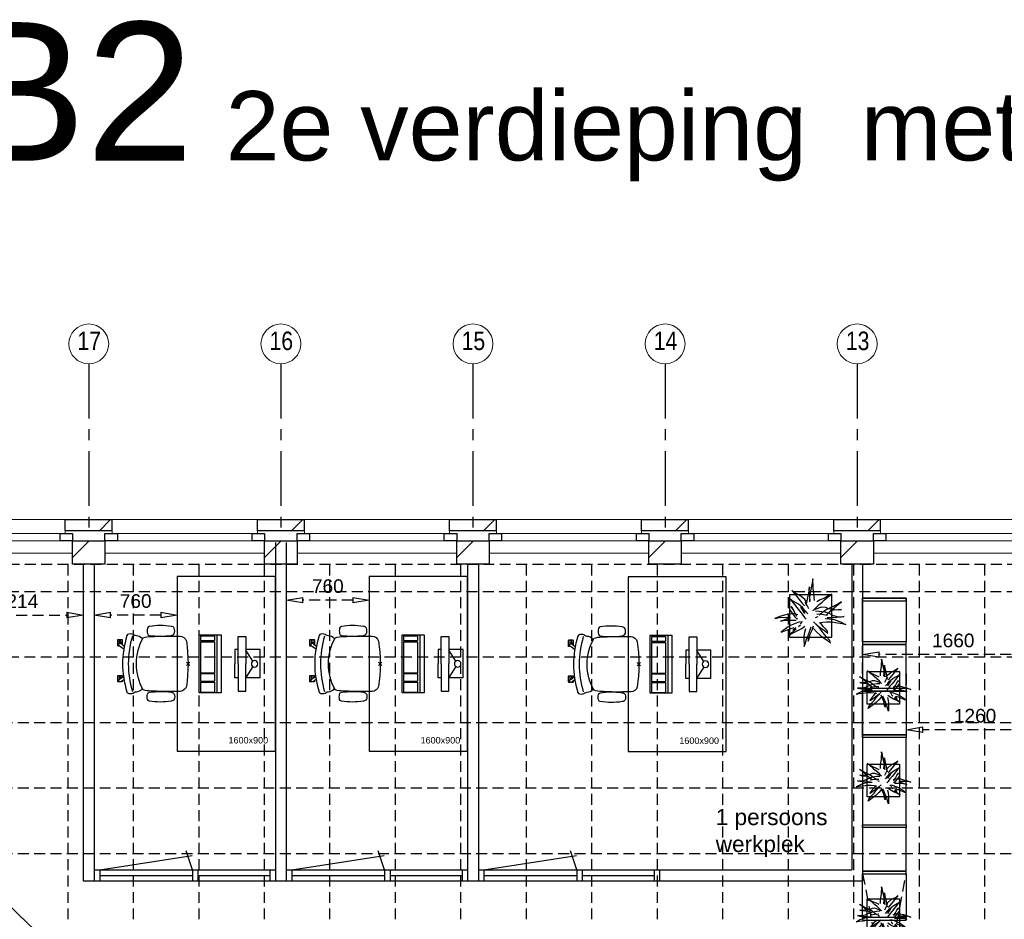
# Model space of a CAD drawing. Header units: millimetres. Extents: x -75976 to 232306, y 42824 to 140527.
# Tile 12 of 199: x -8131 to 890, y 91158 to 99399. Entities that reach past the tile are written whole.
import ezdxf

# ---------------------------------------------------------------- set-up
doc = ezdxf.new("R2010")
doc.units = ezdxf.units.MM
doc.header["$LTSCALE"] = 400
doc.header["$PDMODE"] = 3
doc.header["$PDSIZE"] = 15
doc.linetypes.add('CENTER', pattern=[2, 1.25, -0.25, 0.25, -0.25])
doc.linetypes.add('HIDDEN', pattern=[0.375, 0.25, -0.125])
for name, color, linetype in [('-gd', 2, 'Continuous'), ('-ve', 2, 'HIDDEN'), ('inlay', 6, 'Continuous'), ('inr', 4, 'Continuous'), ('plafond', 255, 'HIDDEN'), ('plant', 114, 'Continuous'), ('plat', 5, 'Continuous'), ('sona-s008_ip0', 7, 'Continuous'), ('stramien', 1, 'CENTER'), ('symbol', 1, 'Continuous'), ('timmerwerk-ge', 150, 'Continuous'), ('timmerwerk-ve', 8, 'HIDDEN')]:
    doc.layers.add(name, color=color, linetype=linetype)
for name, color, linetype, lineweight in [('Buitenkozijnen', 140, 'Continuous', 15), ('mat-baksteen', 5, 'Continuous', 25), ('mat-kalkzandsteen', 5, 'Continuous', 25), ('None', 7, 'Continuous', 9)]:
    doc.layers.add(name, color=color, linetype=linetype, lineweight=lineweight)
doc.styles.add('Arial', font='arial.ttf', dxfattribs={"height": 176.388889})
doc.styles.add('Arial Narrow', font='ARIALN.TTF', dxfattribs={"height": 222.25})
doc.styles.get("Standard").update_dxf_attribs({"font": 'arial.ttf'})
doc.dimstyles.new('CAL-N1-050-25', dxfattribs={"dimscale": 50, "dimtxt": 2.5, "dimasz": 3, "dimexe": 1.5, "dimexo": 0, "dimgap": 0.3, "dimtad": 0, "dimdec": 4, "dimrnd": 1, "dimdsep": 46, "dimtxsty": 'Standard', "dimblk": 'CLOSED', "dimcen": 0, "dimdle": 1.25, "dimclrt": 249, "dimadec": 0, "dimazin": 0, "dimtfac": 0.9, "dimtdec": 4, "dimtix": 1, "dimtmove": 0, "dimatfit": 3, "dimldrblk": 'CLOSED', "dimfxl": 1, "dimtvp": 1, "dimtolj": 1, "dimtzin": 0, "dimarcsym": 0})

# ---------------------------------------------------------------- blocks, each defined once
blk = doc.blocks.new('*X55')
at = {"layer": 'None', "lineweight": 9}
blk.add_line((-148.5, -148.5), (4, 4), dxfattribs=at)
blk = doc.blocks.new('*X56')
at = {"layer": 'None', "lineweight": 9}
blk.add_line((100, 100), (200, 200), dxfattribs=at)
blk = doc.blocks.new('Penant best-uitbr  (2D)')
at = {"layer": 'mat-baksteen', "lineweight": 25}
for p, q in [((-215, 200), (215, 200)), ((-215, 100), (-215, 200)), ((215, 100), (215, 200)), ((-215, 100), (215, 100))]:
    blk.add_line(p, q, dxfattribs=at)
at = {"layer": 'mat-kalkzandsteen', "lineweight": 25}
blk.add_lwpolyline([(-148.5, 4), (148.5, 4), (148.5, -210), (-148.5, -210)], close=True, dxfattribs=at)
at = {"layer": 'mat-baksteen'}
blk.add_blockref('*X56', (0, 0), dxfattribs=at)
at = {"layer": 'mat-kalkzandsteen'}
blk.add_blockref('*X55', (0, 0), dxfattribs=at)
blk = doc.blocks.new('Gevelpui best-uitbr 1330 (2D)')
at = {"layer": 'Buitenkozijnen', "lineweight": 15}
for p, q in [((-731.5, 71), (731.5, 71)), ((-731.5, 4), (-731.5, 71)), ((-731.5, 4), (731.5, 4)), ((731.5, 4), (731.5, 71))]:
    blk.add_line(p, q, dxfattribs=at)
at = {"layer": 'Buitenkozijnen', "color": 92, "lineweight": 25}
for points in [[(-731.5, 71), (-617.5, 71), (-617.5, 4), (-731.5, 4)], [(617.5, 71), (731.5, 71), (731.5, 4), (617.5, 4)]]:
    blk.add_lwpolyline(points, close=True, dxfattribs=at)
at = {"layer": 'None', "color": 43, "linetype": 'Continuous', "lineweight": 9}
blk.add_line((-731.5, -107), (731.5, -107), dxfattribs=at)
at = {"layer": 'None', "color": 43, "linetype": 'Continuous', "lineweight": 9, "flags": 128}
blk.add_lwpolyline([(-665, 71), (-665, 200), (665, 200), (665, 71)], dxfattribs=at)
blk = doc.blocks.new('SONA-S008_B2')
at = {"layer": '-gd'}
blk.add_open_spline([(-253, -509.5), (-87.8, -560.2), (87.8, -560.2), (253, -509.5)], degree=3, dxfattribs=at)
for points in [[(-206.6, -15.8), (-79.4, 5.3), (79.6, 5.3), (206.6, -15.8)], [(-253, -272.1), (-257.1, -206.8), (-252.1, -139.2), (-253, -73.9)], [(-253, -73.9), (-253.4, -51.6), (-233.1, -20.2), (-206.6, -15.8)], [(206.6, -15.8), (233.1, -20.2), (253.4, -51.6), (253, -73.9)], [(253, -73.9), (252.1, -139.2), (257.1, -206.8), (253, -272.1)], [(-342.5, -153.6), (-353.5, -221.1), (-351.5, -287.6), (-342.5, -355.4)], [(-325.3, -126.1), (-337, -131.7), (-340.4, -140.8), (-342.5, -153.6)], [(-277.9, -126.1), (-287.8, -121.3), (-315.3, -121.3), (-325.3, -126.1)], [(-260.7, -153.6), (-262.7, -140.8), (-266.2, -131.7), (-277.9, -126.1)], [(-260.7, -355.4), (-251.6, -287.6), (-249.7, -221.1), (-260.7, -153.6)], [(260.6, -355.4), (251.6, -287.6), (249.7, -221.1), (260.6, -153.6)], [(260.6, -153.6), (262.7, -140.8), (266.2, -131.7), (277.9, -126.1)], [(277.9, -126.1), (287.8, -121.3), (315.3, -121.3), (325.3, -126.1)], [(325.3, -126.1), (337, -131.7), (340.4, -140.8), (342.5, -153.6)], [(342.5, -153.6), (353.4, -221.1), (351.5, -287.6), (342.5, -355.4)], [(-342.5, -355.4), (-341.5, -363), (-333.6, -369.9), (-326.1, -371.8)], [(-277, -371.8), (-269.5, -369.9), (-261.7, -363), (-260.7, -355.4)], [(-250.7, -332.5), (-253.1, -331.7), (-255.4, -330.9), (-257.6, -330.2)], [(-255.2, -303.9), (-254.1, -304.3), (-252.9, -304.7), (-251.7, -305.1)], [(-238.9, -411.5), (-253, -365.7), (-250.2, -318.7), (-253, -272.1)], [(253, -272.1), (250.2, -318.7), (253, -365.7), (238.9, -411.5)], [(256.9, -323.2), (255, -323.8), (253.1, -324.4), (251, -325.1)], [(251.9, -297.7), (252.9, -297.4), (253.8, -297.1), (254.7, -296.8)], [(277, -371.8), (269.5, -369.9), (261.7, -363), (260.6, -355.4)], [(342.5, -355.4), (341.5, -363), (333.6, -369.9), (326.1, -371.8)], [(-326.1, -371.8), (-310.3, -375.7), (-292.8, -375.7), (-277, -371.8)], [(-227.3, -418.1), (-247.1, -436.6), (-255.7, -455.2), (-255.5, -473.7)], [(238.9, -411.5), (95.4, -494.5), (-95.5, -494.5), (-238.9, -411.5)], [(255.5, -473.7), (255.7, -455.2), (247.1, -436.6), (227.3, -418.1)], [(326.1, -371.8), (310.3, -375.7), (292.8, -375.7), (277, -371.8)], [(-272.1, -515.2), (-274.4, -533.8), (-273.7, -555.7), (-258.6, -560.1)], [(-255.5, -473.7), (-255.4, -489), (-270.3, -500.1), (-272.1, -515.2)], [(272.1, -515.2), (270.3, -500.1), (255.4, -489), (255.5, -473.7)], [(258.6, -560.1), (273.7, -555.6), (274.4, -533.8), (272.1, -515.2)], [(-258.6, -560.1), (-77.4, -613.6), (78.8, -613.6), (258.6, -560.1)], [(-222.4, -606.9), (-222.4, -604.9), (-220.7, -603.3), (-218.7, -603.3)], [(-222.4, -615.1), (-222.4, -615.1), (-222.4, -606.9), (-222.4, -606.9)], [(-218.8, -615.1), (-218.8, -615.1), (-222.4, -615.1), (-222.4, -615.1)], [(-222.4, -629.9), (-222.4, -629.9), (-222.4, -618.1), (-222.4, -618.1)], [(-222.4, -618.1), (-222.4, -618.1), (-198.5, -618.1), (-198.5, -618.1)], [(-198.6, -630), (-198.6, -630), (-222.4, -629.9), (-222.4, -629.9)], [(-198.5, -615.1), (-198.5, -615.1), (-218.8, -615.1), (-218.8, -615.1)], [(-218.7, -603.3), (-218.7, -603.3), (-192, -603.3), (-176.8, -603.3)], [(-198.6, -633), (-198.6, -633), (-198.6, -630), (-198.6, -630)], [(-198.6, -630), (-198.6, -630), (-186.7, -630), (-186.7, -630)], [(-198.5, -618.1), (-198.5, -618.1), (-198.5, -615.1), (-198.5, -615.1)], [(-198.5, -615.1), (-198.5, -615.1), (-186.7, -615.2), (-186.7, -615.2)], [(-198.5, -618.1), (-198.5, -618.1), (-189.1, -618.2), (-187.1, -618.2)], [(-182.7, -633.4), (-188.4, -629.2), (-189.7, -621.1), (-185.5, -615.4)], [(-185.4, -615.2), (-186.2, -615.2), (-186.7, -615.2), (-186.7, -615.2)], [(-186.7, -615.2), (-186.7, -615.2), (-186.7, -616.4), (-186.7, -617.3)], [(-185.9, -630), (-186.4, -630), (-186.7, -630), (-186.7, -630)], [(-186.7, -630), (-186.7, -630), (-186.7, -633), (-186.7, -633)], [(-185.5, -615.4), (-185.5, -615.4), (-176.5, -602.9), (-162.6, -583.8)], [(-164.7, -630.5), (-168.8, -636.2), (-176.9, -637.5), (-182.7, -633.4)], [(-134.5, -588.9), (-152.4, -613.6), (-164.7, -630.5), (-164.7, -630.5)], [(-162.8, -630.1), (-162.8, -630.1), (-163.4, -630.1), (-164.4, -630)], [(-162.8, -628), (-162.8, -629.2), (-162.8, -630.1), (-162.8, -630.1)], [(106.4, -606.6), (106.4, -604.6), (108, -603), (110, -603)], [(106.4, -614.8), (106.4, -614.8), (106.4, -606.6), (106.4, -606.6)], [(110.1, -614.8), (110.1, -614.8), (106.4, -614.8), (106.4, -614.8)], [(106.4, -629.7), (106.4, -629.7), (106.4, -617.8), (106.4, -617.8)], [(106.4, -617.8), (106.4, -617.8), (130.3, -617.8), (130.3, -617.8)], [(130.3, -629.6), (130.3, -629.6), (106.4, -629.7), (106.4, -629.7)], [(110, -603), (110, -603), (115.6, -603), (123.1, -603)], [(130.3, -614.8), (130.3, -614.8), (110.1, -614.8), (110.1, -614.8)], [(143.1, -630.4), (143.1, -630.4), (131.8, -614.9), (115.2, -592)], [(130.3, -617.8), (130.3, -617.8), (130.3, -614.8), (130.3, -614.8)], [(130.3, -614.8), (130.3, -614.8), (130.9, -614.8), (131.7, -614.8)], [(130.3, -617.8), (130.3, -617.8), (131.9, -617.8), (133.9, -617.8)], [(130.3, -632.6), (130.3, -632.6), (130.3, -629.6), (130.3, -629.6)], [(130.3, -629.6), (130.3, -629.6), (142.1, -629.6), (142.1, -629.6)], [(142.5, -629.6), (142.3, -629.6), (142.1, -629.6), (142.1, -629.6)], [(142.1, -629.6), (142.1, -629.6), (142.2, -632.6), (142.2, -632.6)], [(161.1, -633.2), (155.3, -637.4), (147.2, -636.1), (143.1, -630.4)], [(143.7, -587.5), (156, -604.4), (163.9, -615.2), (163.9, -615.2)], [(154.9, -602.9), (159.4, -602.9), (162.3, -602.9), (162.3, -602.9)], [(163.9, -615.2), (168.1, -621), (166.8, -629.1), (161.1, -633.2)], [(162.3, -602.9), (164.4, -602.9), (166, -604.6), (166, -606.6)], [(166, -614.8), (166, -614.8), (164.6, -614.8), (163.5, -614.8)], [(166, -629.6), (166, -629.6), (165.4, -629.6), (164.4, -629.6)], [(165.3, -617.8), (165.8, -617.8), (166, -617.8), (166, -617.8)], [(166, -606.6), (166, -606.6), (166, -614.8), (166, -614.8)], [(166, -617.8), (166, -617.8), (166, -618.6), (166, -619.9)], [(166, -625.7), (166, -627.8), (166, -629.6), (166, -629.6)], [(-222.5, -641.1), (-222.5, -641.1), (-222.4, -632.9), (-222.4, -632.9)], [(-218.8, -644.8), (-220.8, -644.8), (-222.5, -643.1), (-222.5, -641.1)], [(-222.4, -632.9), (-222.4, -632.9), (-218.8, -632.9), (-218.8, -632.9)], [(-218.8, -632.9), (-218.8, -632.9), (-198.6, -633), (-198.6, -633)], [(-166.5, -644.9), (-166.5, -644.9), (-218.8, -644.8), (-218.8, -644.8)], [(-198.6, -633), (-198.6, -633), (-186.7, -633), (-186.7, -633)], [(-186.7, -633), (-186.7, -633), (-185.3, -633), (-183.1, -633)], [(-182.7, -633.4), (-182.7, -633.4), (-182.7, -633.4), (-182.7, -633.4)], [(-167.1, -633), (-166.7, -633), (-166.5, -633), (-166.5, -633)], [(-166.5, -633), (-166.5, -633), (-162.9, -633.1), (-162.9, -633.1)], [(-162.9, -641.3), (-162.9, -643.3), (-164.5, -644.9), (-166.5, -644.9)], [(-162.9, -633.1), (-162.9, -633.1), (-162.9, -641.3), (-162.9, -641.3)], [(106.4, -640.9), (106.4, -640.9), (106.4, -632.7), (106.4, -632.7)], [(106.4, -632.7), (106.4, -632.7), (110.1, -632.7), (110.1, -632.7)], [(110.1, -644.5), (108.1, -644.5), (106.5, -642.9), (106.4, -640.9)], [(110.1, -632.7), (110.1, -632.7), (130.3, -632.6), (130.3, -632.6)], [(162.4, -644.4), (162.4, -644.4), (110.1, -644.5), (110.1, -644.5)], [(130.3, -632.6), (130.3, -632.6), (142.2, -632.6), (142.2, -632.6)], [(142.2, -632.6), (142.2, -632.6), (143.3, -632.6), (145.1, -632.6)], [(161.1, -633.2), (161.1, -633.2), (161.1, -633.2), (161.1, -633.2)], [(161.8, -632.6), (162.2, -632.6), (162.4, -632.6), (162.4, -632.6)], [(162.4, -632.6), (162.4, -632.6), (166, -632.6), (166, -632.6)], [(166, -640.8), (166, -642.8), (164.4, -644.4), (162.4, -644.4)], [(166, -632.6), (166, -632.6), (166, -640.8), (166, -640.8)]]:
    blk.add_open_spline(points, degree=3)
at = {"layer": 'sona-s008_ip0'}
blk.add_point((0, 0), dxfattribs=at)
blk = doc.blocks.new('SYMB-CMP4_B2')
for p, q in [((-130, 558.1), (130, 558.1)), ((-130, 558.1), (-130, 428.1)), ((130, 558.1), (130, 428.1)), ((-25.3, 491.9), (-125, 428.1)), ((25.3, 491.9), (125, 428.1)), ((-250, 358.1), (-250, 428.1)), ((-250, 428.1), (0, 428.1)), ((250, 428.1), (0, 428.1)), ((250, 358.1), (250, 428.1)), ((0, 358.1), (-250, 358.1)), ((-130, 358.1), (-130, 328.1)), ((-130, 328.1), (0, 328.1)), ((0, 358.1), (250, 358.1)), ((130, 328.1), (0, 328.1)), ((130, 358.1), (130, 328.1)), ((265, 200), (-265, 200)), ((-265, 200), (-265, 0)), ((265, 0), (265, 200)), ((265, 162.9), (-265, 162.9)), ((-166.8, 141.5), (-259.7, 141.5)), ((-259.7, 12.9), (-259.7, 141.5)), ((-166.8, 12.9), (-166.8, 141.5)), ((-88, 141.5), (-159.1, 141.5)), ((-159.1, 12.9), (-159.1, 141.5)), ((-88, 12.9), (-88, 141.5)), ((200.4, 141.5), (-81.5, 141.5)), ((-81.5, 12.9), (-81.5, 141.5)), ((200.4, 12.9), (200.4, 141.5)), ((254.7, 141.5), (212.3, 141.5)), ((212.3, 12.9), (212.3, 141.5)), ((254.7, 12.9), (254.7, 141.5)), ((-265, 0), (265, 0)), ((-166.8, 12.9), (-259.7, 12.9)), ((-88, 12.9), (-159.1, 12.9)), ((200.4, 12.9), (-81.5, 12.9)), ((254.7, 12.9), (212.3, 12.9))]:
    blk.add_line(p, q)
blk.add_circle((0, 508.1), 30)
blk = doc.blocks.new('boom nieuw 01')
at = {"layer": 'plant', "extrusion": (0, -4.44089e-16, -1)}
for p, q in [((-225, 789), (-238, 749)), ((-225, 789), (-238, 749)), ((-225, 745), (-225, 789)), ((-225, 745), (-225, 789)), ((-574, 694), (-627, 737)), ((-627, 737), (-616, 698)), ((-574, 694), (-627, 737)), ((-627, 737), (-616, 698)), ((-616, 698), (-564, 639)), ((-616, 698), (-564, 639)), ((-519, 654), (-574, 694)), ((-519, 654), (-574, 694)), ((-564, 639), (-510, 574)), ((-564, 639), (-510, 574)), ((-467, 618), (-519, 654)), ((-467, 618), (-519, 654)), ((-412, 565), (-467, 618)), ((-412, 565), (-467, 618)), ((-298, 670), (-316, 598)), ((-284, 619), (-308, 551)), ((-284, 619), (-308, 551)), ((-285, 709), (-298, 670)), ((-285, 665), (-285, 709)), ((-279, 616), (-285, 665)), ((-257, 677), (-284, 619)), ((-257, 677), (-284, 619)), ((-238, 749), (-257, 677)), ((-238, 749), (-257, 677)), ((-227, 576), (-219, 630)), ((-227, 576), (-219, 630)), ((-219, 696), (-225, 745)), ((-219, 696), (-225, 745)), ((-219, 630), (-219, 696)), ((-219, 630), (-219, 696)), ((9, 617), (-55, 579)), ((9, 617), (-55, 579)), ((-36, 579), (9, 617)), ((-36, 579), (9, 617)), ((-531, 541), (-584, 584)), ((-584, 584), (-573, 545)), ((-531, 541), (-584, 584)), ((-584, 584), (-573, 545)), ((-573, 545), (-520, 486)), ((-573, 545), (-520, 486)), ((-476, 501), (-531, 541)), ((-476, 501), (-531, 541)), ((-520, 486), (-467, 421)), ((-520, 486), (-467, 421)), ((-510, 574), (-463, 510)), ((-510, 574), (-463, 510)), ((-424, 465), (-476, 501)), ((-424, 465), (-476, 501)), ((-463, 510), (-423, 466)), ((-463, 510), (-423, 466)), ((-369, 412), (-424, 465)), ((-369, 412), (-424, 465)), ((-423, 466), (-397, 444)), ((-423, 466), (-397, 444)), ((-369, 511), (-412, 565)), ((-369, 511), (-412, 565)), ((-344, 540), (-368, 472)), ((-316, 598), (-344, 540)), ((-308, 551), (-333, 488)), ((-308, 551), (-333, 488)), ((-243, 519), (-227, 576)), ((-243, 519), (-227, 576)), ((-187, 511), (-234, 479)), ((-187, 511), (-234, 479)), ((-119, 548), (-187, 511)), ((-167, 460), (-136, 488)), ((-167, 460), (-136, 488)), ((-55, 579), (-119, 548)), ((-55, 579), (-119, 548)), ((-101, 524), (-55, 560)), ((-101, 524), (-55, 560)), ((-95, 500), (-50, 537)), ((-78, 443), (-25, 464)), ((-78, 443), (-25, 464)), ((-4, 517), (-70, 496)), ((-4, 517), (-70, 496)), ((-55, 560), (-36, 579)), ((-55, 560), (-36, 579)), ((-25, 464), (20, 490)), ((-25, 464), (20, 490)), ((73, 551), (-4, 517)), ((73, 551), (-4, 517)), ((20, 490), (61, 517)), ((20, 490), (61, 517)), ((61, 517), (92, 539)), ((61, 517), (92, 539)), ((126, 569), (73, 551)), ((126, 569), (73, 551)), ((92, 539), (126, 569)), ((92, 539), (126, 569)), ((-831, 440), (-863, 451)), ((-863, 451), (-808, 440)), ((-831, 440), (-863, 451)), ((-863, 451), (-808, 440)), ((-838, 331), (-790, 339)), ((-838, 331), (-790, 339)), ((-787, 335), (-838, 331)), ((-787, 335), (-838, 331)), ((-793, 417), (-831, 440)), ((-793, 417), (-831, 440)), ((-808, 440), (-733, 432)), ((-808, 440), (-733, 432)), ((-751, 400), (-793, 417)), ((-751, 400), (-793, 417)), ((-790, 339), (-724, 343)), ((-790, 339), (-724, 343)), ((-737, 335), (-787, 335)), ((-737, 335), (-787, 335)), ((-690, 378), (-751, 400)), ((-690, 378), (-751, 400)), ((-691, 320), (-737, 335)), ((-733, 432), (-646, 419)), ((-733, 432), (-646, 419)), ((-724, 343), (-665, 349)), ((-724, 343), (-665, 349)), ((-636, 315), (-691, 320)), ((-636, 315), (-691, 320)), ((-601, 365), (-690, 378)), ((-601, 365), (-690, 378)), ((-642, 298), (-680, 321)), ((-642, 298), (-680, 321)), ((-665, 349), (-613, 352)), ((-665, 349), (-613, 352)), ((-646, 419), (-567, 415)), ((-646, 419), (-567, 415)), ((-613, 352), (-578, 349)), ((-613, 352), (-578, 349)), ((-553, 314), (-604, 263)), ((-553, 314), (-604, 263)), ((-547, 362), (-601, 365)), ((-547, 362), (-601, 365)), ((-583, 313), (-496, 300)), ((-583, 313), (-496, 300)), ((-567, 415), (-510, 423)), ((-567, 415), (-510, 423)), ((-510, 423), (-451, 434)), ((-510, 423), (-451, 434)), ((-472, 292), (-455, 309)), ((-472, 292), (-455, 309)), ((-398, 347), (-436, 328)), ((-398, 347), (-436, 328)), ((-231, 344), (-254, 371)), ((-231, 344), (-254, 371)), ((-192, 292), (-231, 344)), ((-192, 292), (-231, 344)), ((-195, 409), (-161, 444)), ((-170, 410), (-128, 424)), ((-170, 410), (-128, 424)), ((-128, 424), (-78, 443)), ((-128, 424), (-78, 443)), ((-127, 307), (-59, 290)), ((-127, 307), (-59, 290)), ((-105, 362), (-122, 364)), ((-105, 362), (-122, 364)), ((-113, 330), (-85, 277)), ((-113, 330), (-85, 277)), ((-83, 336), (-105, 362)), ((-83, 336), (-105, 362)), ((-15, 385), (-100, 387)), ((-15, 385), (-100, 387)), ((-43, 284), (-83, 336)), ((-43, 284), (-83, 336)), ((69, 341), (-16, 343)), ((69, 341), (-16, 343)), ((71, 388), (-15, 385)), ((71, 388), (-15, 385)), ((-5, 354), (51, 371)), ((-5, 354), (51, 371)), ((16, 294), (79, 310)), ((16, 294), (79, 310)), ((51, 371), (104, 389)), ((51, 371), (104, 389)), ((154, 344), (69, 341)), ((154, 344), (69, 341)), ((140, 402), (71, 388)), ((140, 402), (71, 388)), ((79, 310), (135, 327)), ((79, 310), (135, 327)), ((104, 389), (140, 402)), ((104, 389), (140, 402)), ((135, 327), (188, 345)), ((135, 327), (188, 345)), ((224, 359), (154, 344)), ((224, 359), (154, 344)), ((188, 345), (224, 359)), ((188, 345), (224, 359)), ((-794, 221), (-746, 230)), ((-794, 221), (-746, 230)), ((-743, 226), (-794, 221)), ((-743, 226), (-794, 221)), ((-722, 163), (-748, 141)), ((-722, 163), (-748, 141)), ((-746, 230), (-680, 234)), ((-746, 230), (-680, 234)), ((-694, 225), (-743, 226)), ((-694, 225), (-743, 226)), ((-737, 139), (-688, 167)), ((-737, 139), (-688, 167)), ((-686, 193), (-722, 163)), ((-686, 193), (-722, 163)), ((-647, 211), (-694, 225)), ((-647, 211), (-694, 225)), ((-688, 167), (-620, 196)), ((-688, 167), (-620, 196)), ((-648, 228), (-686, 193)), ((-648, 228), (-686, 193)), ((-680, 234), (-621, 240)), ((-680, 234), (-621, 240)), ((-604, 263), (-648, 228)), ((-604, 263), (-648, 228)), ((-592, 206), (-647, 211)), ((-592, 206), (-647, 211)), ((-601, 281), (-642, 298)), ((-601, 281), (-642, 298)), ((-620, 196), (-568, 225)), ((-620, 196), (-568, 225)), ((-540, 259), (-601, 281)), ((-540, 259), (-601, 281)), ((-549, 186), (-592, 206)), ((-549, 186), (-592, 206)), ((-568, 225), (-511, 263)), ((-568, 225), (-511, 263)), ((-496, 183), (-549, 186)), ((-496, 183), (-549, 186)), ((-451, 246), (-540, 259)), ((-451, 246), (-540, 259)), ((-511, 263), (-472, 292)), ((-511, 263), (-472, 292)), ((-496, 300), (-417, 296)), ((-496, 300), (-417, 296)), ((-392, 219), (-496, 183)), ((-392, 219), (-496, 183)), ((-403, 195), (-454, 144)), ((-403, 195), (-454, 144)), ((-397, 243), (-451, 246)), ((-397, 243), (-451, 246)), ((-369, 232), (-403, 195)), ((-369, 232), (-403, 195)), ((-354, 238), (-392, 219)), ((-354, 238), (-392, 219)), ((-297, 215), (-269, 162)), ((-297, 215), (-269, 162)), ((-281, 288), (-232, 238)), ((-281, 288), (-232, 238)), ((-269, 162), (-239, 109)), ((-269, 162), (-239, 109)), ((-263, 89), (-248, 155)), ((-263, 89), (-248, 155)), ((-194, 216), (-242, 260)), ((-194, 216), (-242, 260)), ((-233, 285), (-204, 233)), ((-233, 285), (-204, 233)), ((-232, 238), (-199, 194)), ((-232, 238), (-199, 194)), ((-186, 120), (-227, 169)), ((-186, 120), (-227, 169)), ((-204, 233), (-174, 186)), ((-204, 233), (-174, 186)), ((-199, 194), (-138, 143)), ((-199, 194), (-138, 143)), ((-174, 186), (-194, 216)), ((-174, 186), (-194, 216)), ((-151, 244), (-192, 292)), ((-151, 244), (-192, 292)), ((-33, 98), (-151, 244)), ((-33, 98), (-151, 244)), ((-85, 277), (-56, 224)), ((-85, 277), (-56, 224)), ((-59, 290), (16, 294)), ((-59, 290), (16, 294)), ((-56, 224), (-25, 178)), ((-56, 224), (-25, 178)), ((-25, 178), (-46, 207)), ((-25, 178), (-46, 207)), ((-3, 235), (-43, 284)), ((-3, 235), (-43, 284)), ((-748, 141), (-796, 107)), ((-748, 141), (-796, 107)), ((-796, 107), (-737, 139)), ((-796, 107), (-737, 139)), ((-597, 22), (-646, -12)), ((-597, 22), (-646, -12)), ((-646, -12), (-586, 20)), ((-646, -12), (-586, 20)), ((-572, 44), (-597, 22)), ((-572, 44), (-597, 22)), ((-586, 20), (-537, 48)), ((-586, 20), (-537, 48)), ((-535, 74), (-572, 44)), ((-535, 74), (-572, 44)), ((-537, 48), (-469, 77)), ((-537, 48), (-469, 77)), ((-497, 109), (-535, 74)), ((-497, 109), (-535, 74)), ((-454, 144), (-497, 109)), ((-454, 144), (-497, 109)), ((-469, 77), (-417, 106)), ((-469, 77), (-417, 106)), ((-380, 87), (-378, 37)), ((-380, 87), (-378, 37)), ((-378, 37), (-372, -25)), ((-378, 37), (-372, -25)), ((-317, 95), (-308, 24)), ((-317, 95), (-308, 24)), ((-317, -32), (-303, 34)), ((-317, -32), (-303, 34)), ((-308, 24), (-304, -32)), ((-308, 24), (-304, -32)), ((-303, 34), (-304, 107)), ((-303, 34), (-304, 107)), ((-293, -58), (-278, 12)), ((-293, -58), (-278, 12)), ((-278, 12), (-263, 89)), ((-278, 12), (-263, 89)), ((-267, 114), (-235, 70)), ((-267, 114), (-235, 70)), ((-235, 70), (-173, 19)), ((-235, 70), (-173, 19)), ((-69, -25), (-186, 120)), ((-69, -25), (-186, 120)), ((-173, 19), (-128, -8)), ((-173, 19), (-128, -8)), ((-138, 143), (-93, 116)), ((-138, 143), (-93, 116)), ((-93, 116), (-36, 86)), ((-93, 116), (-36, 86)), ((-36, 86), (2, 56)), ((-36, 86), (2, 56)), ((2, 56), (-33, 98)), ((2, 56), (-33, 98)), ((-372, -25), (-363, -96)), ((-372, -25), (-363, -96)), ((-363, -96), (-359, -152)), ((-363, -96), (-359, -152)), ((-348, -178), (-333, -108)), ((-348, -178), (-333, -108)), ((-333, -108), (-317, -32)), ((-333, -108), (-317, -32)), ((-304, -32), (-299, -81)), ((-304, -32), (-299, -81)), ((-303, -124), (-293, -58)), ((-303, -124), (-293, -58)), ((-299, -81), (-303, -124)), ((-299, -81), (-303, -124)), ((-128, -8), (-72, -38)), ((-128, -8), (-72, -38)), ((-72, -38), (-33, -68)), ((-72, -38), (-33, -68)), ((-33, -68), (-69, -25)), ((-33, -68), (-69, -25)), ((-359, -152), (-354, -201)), ((-359, -152), (-354, -201)), ((-358, -244), (-348, -178)), ((-358, -244), (-348, -178)), ((-354, -201), (-358, -244)), ((-354, -201), (-358, -244))]:
    blk.add_line(p, q, dxfattribs=at)
at = {"layer": 'timmerwerk-ge', "linetype": 'Continuous', "extrusion": (0, -4.44089e-16, -1)}
for p, q in [((0, 647), (-647, 647)), ((-647, 647), (-647, 0)), ((0, 0), (0, 647)), ((-647, 0), (0, 0))]:
    blk.add_line(p, q, dxfattribs=at)
blk = doc.blocks.new('_CLOSED')
at = {"color": 0, "linetype": 'ByBlock'}
for p, q in [((-1, 0.167), (0, 0)), ((-1, 0.167), (-1, -0.167)), ((0, 0), (-1, -0.167))]:
    blk.add_line(p, q, dxfattribs=at)
blk = doc.blocks.new('*D1619')
at = {"layer": '-ve', "color": 0, "lineweight": -2, "transparency": 16777216}
for p, q in [((61237.6, 134320), (61237.6, 133870.3)), ((62451.9, 134320), (62451.9, 133870.3)), ((61387.6, 133945.3), (62301.9, 133945.3))]:
    blk.add_line(p, q, dxfattribs=at)
at = {"layer": 'Defpoints', "color": 0, "transparency": 16777216}
for p in [(61237.6, 134320), (62451.9, 134320), (62451.9, 133945.3)]:
    blk.add_point(p, dxfattribs=at)
at = {"layer": '-ve', "color": 0, "lineweight": -2, "transparency": 16777216, "xscale": 150, "yscale": 150, "zscale": 150, "rotation": 180}
blk.add_blockref('_CLOSED', (61237.6, 133945.3), dxfattribs=at)
at = {"layer": '-ve', "color": 0, "lineweight": -2, "transparency": 16777216, "xscale": 150, "yscale": 150, "zscale": 150}
blk.add_blockref('_CLOSED', (62451.9, 133945.3), dxfattribs=at)
at = {"layer": '-ve', "color": 249, "transparency": 16777216, "insert": (61844.7, 134070.8), "char_height": 125, "attachment_point": 5}
blk.add_mtext('\\A1;1214', dxfattribs=at)
blk = doc.blocks.new('*D1621')
at = {"layer": '-ve', "color": 0, "lineweight": -2, "transparency": 16777216}
for p, q in [((64311.9, 134298.5), (64311.9, 134006.4)), ((65071.9, 134298.5), (65071.9, 134006.4)), ((64921.9, 134081.4), (64461.9, 134081.4))]:
    blk.add_line(p, q, dxfattribs=at)
at = {"layer": 'Defpoints', "color": 0, "transparency": 16777216}
for p in [(64311.9, 134298.5), (65071.9, 134298.5), (64311.9, 134081.4)]:
    blk.add_point(p, dxfattribs=at)
at = {"layer": '-ve', "color": 0, "lineweight": -2, "transparency": 16777216, "xscale": 150, "yscale": 150, "zscale": 150, "rotation": 180}
blk.add_blockref('_CLOSED', (64311.9, 134081.4), dxfattribs=at)
at = {"layer": '-ve', "color": 0, "lineweight": -2, "transparency": 16777216, "xscale": 150, "yscale": 150, "zscale": 150}
blk.add_blockref('_CLOSED', (65071.9, 134081.4), dxfattribs=at)
at = {"layer": '-ve', "color": 249, "transparency": 16777216, "insert": (64691.9, 134209.1), "char_height": 125, "attachment_point": 5}
blk.add_mtext('\\A1;760', dxfattribs=at)
blk = doc.blocks.new('*D1622')
at = {"layer": '-ve', "color": 0, "lineweight": -2, "transparency": 16777216}
for p, q in [((62551.9, 134298.5), (62551.9, 133870.3)), ((63311.9, 134298.5), (63311.9, 133870.3)), ((63161.9, 133945.3), (62701.9, 133945.3))]:
    blk.add_line(p, q, dxfattribs=at)
at = {"layer": 'Defpoints', "color": 0, "transparency": 16777216}
for p in [(62551.9, 134298.5), (63311.9, 134298.5), (62551.9, 133945.3)]:
    blk.add_point(p, dxfattribs=at)
at = {"layer": '-ve', "color": 0, "lineweight": -2, "transparency": 16777216, "xscale": 150, "yscale": 150, "zscale": 150, "rotation": 180}
blk.add_blockref('_CLOSED', (62551.9, 133945.3), dxfattribs=at)
at = {"layer": '-ve', "color": 0, "lineweight": -2, "transparency": 16777216, "xscale": 150, "yscale": 150, "zscale": 150}
blk.add_blockref('_CLOSED', (63311.9, 133945.3), dxfattribs=at)
at = {"layer": '-ve', "color": 249, "transparency": 16777216, "insert": (62931.9, 134072.9), "char_height": 125, "attachment_point": 5}
blk.add_mtext('\\A1;760', dxfattribs=at)
blk = doc.blocks.new('*D1626')
at = {"layer": '-ve', "color": 0, "lineweight": -2, "transparency": 16777216}
for p, q in [((69991.9, 133410), (69991.9, 132819.7)), ((71251.9, 133410), (71251.9, 132819.7)), ((71101.9, 132894.7), (70141.9, 132894.7))]:
    blk.add_line(p, q, dxfattribs=at)
at = {"layer": 'Defpoints', "color": 0, "transparency": 16777216}
for p in [(69991.9, 133410), (71251.9, 133410), (69991.9, 132894.7)]:
    blk.add_point(p, dxfattribs=at)
at = {"layer": '-ve', "color": 0, "lineweight": -2, "transparency": 16777216, "xscale": 150, "yscale": 150, "zscale": 150, "rotation": 180}
blk.add_blockref('_CLOSED', (69991.9, 132894.7), dxfattribs=at)
at = {"layer": '-ve', "color": 0, "lineweight": -2, "transparency": 16777216, "xscale": 150, "yscale": 150, "zscale": 150}
blk.add_blockref('_CLOSED', (71251.9, 132894.7), dxfattribs=at)
at = {"layer": '-ve', "color": 249, "transparency": 16777216, "insert": (70621.9, 133022.4), "char_height": 125, "attachment_point": 5}
blk.add_mtext('\\A1;1260', dxfattribs=at)
blk = doc.blocks.new('*D1627')
at = {"layer": '-ve', "color": 0, "lineweight": -2, "transparency": 16777216}
for p, q in [((69591.9, 133410), (69591.9, 133659.2)), ((71251.9, 133410), (71251.9, 133659.2)), ((71101.9, 133584.2), (69741.9, 133584.2))]:
    blk.add_line(p, q, dxfattribs=at)
at = {"layer": 'Defpoints', "color": 0, "transparency": 16777216}
for p in [(69591.9, 133584.2), (69591.9, 133410), (71251.9, 133410)]:
    blk.add_point(p, dxfattribs=at)
at = {"layer": '-ve', "color": 0, "lineweight": -2, "transparency": 16777216, "xscale": 150, "yscale": 150, "zscale": 150, "rotation": 180}
blk.add_blockref('_CLOSED', (69591.9, 133584.2), dxfattribs=at)
at = {"layer": '-ve', "color": 0, "lineweight": -2, "transparency": 16777216, "xscale": 150, "yscale": 150, "zscale": 150}
blk.add_blockref('_CLOSED', (71251.9, 133584.2), dxfattribs=at)
at = {"layer": '-ve', "color": 249, "transparency": 16777216, "insert": (70421.9, 133711.9), "char_height": 125, "attachment_point": 5}
blk.add_mtext('\\A1;1660', dxfattribs=at)
blk = doc.blocks.new('plafond b2')
at = {"layer": 'plafond'}
for p, q in [((8105, 11913.1), (8105, 15165.1)), ((8705, 11913.1), (8705, 15165.1)), ((9305, 11913.1), (9305, 15165.1)), ((9905, 11913.1), (9905, 15165.1)), ((10505, 11913.1), (10505, 15165.1)), ((11105, 11913.1), (11105, 15165.1)), ((11705, 11913.1), (11705, 15165.1)), ((12305, 11913.1), (12305, 15165.1)), ((12905, 11913.1), (12905, 15165.1)), ((13505, 11913.1), (13505, 15165.1)), ((14105, 11913.1), (14105, 15165.1)), ((14705, 11913.1), (14705, 15165.1)), ((15305, 11913.1), (15305, 15165.1)), ((15905, 11913.1), (15905, 15165.1)), ((16505, 11913.1), (16505, 15165.1)), ((27605, 14913.1), (210, 14913.1)), ((27605, 14313.1), (210, 14313.1)), ((17045, 13713.1), (210, 13713.1)), ((17045, 13113.1), (210, 13113.1)), ((17045, 12513.1), (210, 12513.1))]:
    blk.add_line(p, q, dxfattribs=at)
blk.add_lwpolyline([(5575, 9804.1), (210, 9804.1), (210, 15165.1), (27605, 15165.1), (27605, 11913.1), (23045, 11913.1)], dxfattribs=at)
blk = doc.blocks.new('plat b2')
at = {"layer": 'inlay'}
for p, q in [((8395, 12315.09412), (9245, 12315.09412)), ((9295, 12315.09412), (9955, 12315.09412)), ((10155, 12315.09412), (11005, 12315.09412)), ((11055, 12315.09412), (11715, 12315.09412)), ((11915, 12315.09412), (12765, 12315.09412)), ((12815, 12315.09412), (13475, 12315.09412))]:
    blk.add_line(p, q, dxfattribs=at)
blk.add_arc((13080.6381, 17485.83775), 7749.2104, 211.34224314, 316.946223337, dxfattribs=at)
at = {"layer": 'mat-kalkzandsteen', "lineweight": 25}
for p, q in [((10005, 15365.09412), (10005, 12265.09412)), ((10105, 15365.09412), (10105, 12265.09412)), ((8245, 15165.09412), (8245, 12265.09412)), ((8345, 15165.09412), (8345, 12265.09412)), ((11765, 15165.09412), (11765, 12265.09412)), ((11865, 15165.09412), (11865, 12265.09412)), ((15285, 15165.09412), (15285, 12365.09412)), ((15385, 15165.09412), (15385, 12265.09412)), ((9245, 12365.09412), (9187.46024, 12539.71881)), ((11005, 12365.09412), (10947.46024, 12539.71881)), ((12765, 12365.09412), (12707.46024, 12539.71881)), ((8395, 12365.09412), (9242.11465, 12498.75393)), ((10155, 12365.09412), (11002.11465, 12498.75393)), ((11915, 12365.09412), (12762.11465, 12498.75393)), ((8345, 12365.09412), (10005, 12365.09412)), ((8395, 12365.09412), (8395, 12265.09412)), ((9245, 12365.09412), (9245, 12265.09412)), ((9295, 12365.09412), (9295, 12265.09412)), ((9955, 12365.09412), (9955, 12265.09412)), ((10105, 12365.09412), (11765, 12365.09412)), ((10105, 12365.09412), (11765, 12365.09412)), ((10155, 12365.09412), (10155, 12265.09412)), ((11005, 12365.09412), (11005, 12265.09412)), ((11055, 12365.09412), (11055, 12265.09412)), ((11715, 12365.09412), (11715, 12265.09412)), ((11865, 12365.09412), (15285, 12365.09412)), ((11915, 12365.09412), (11915, 12265.09412)), ((12765, 12365.09412), (12765, 12265.09412)), ((12815, 12365.09412), (12815, 12265.09412)), ((13475, 12365.09412), (13475, 12265.09412)), ((13525, 12365.09412), (13525, 12265.09412)), ((8245, 12265.09412), (15385, 12265.09412))]:
    blk.add_line(p, q, dxfattribs=at)
at = {"layer": 'None', "color": 43, "linetype": 'Continuous', "lineweight": 9}
for centre in [(8295, 17183.93776), (10055, 17183.93776), (11815, 17183.93776), (13575, 17183.93776), (15335, 17183.93776)]:
    blk.add_circle(centre, 182.60642, dxfattribs=at)
at = {"layer": 'stramien'}
for p, q in [((8295, 17001.33134), (8295, 15501.33134)), ((10055, 17001.33134), (10055, 15501.33134)), ((11815, 17001.33134), (11815, 15501.33134)), ((13575, 17001.33134), (13575, 15501.33134)), ((15335, 17001.33134), (15335, 15501.33134))]:
    blk.add_line(p, q, dxfattribs=at)
at = {"layer": 'timmerwerk-ge'}
for points in [[(9105, 15053.54459), (9105, 13453.54459), (10005, 13453.54459), (10005, 15053.54459)], [(10865, 15053.54459), (10865, 13453.54459), (11765, 13453.54459), (11765, 15053.54459)], [(13235.44318, 15049.4287), (13235.44318, 13449.4287), (14135.44318, 13449.4287), (14135.44318, 15049.4287)], [(15385, 14854.09412), (15385, 14829.09412), (15785, 14829.09412), (15785, 14854.09412)], [(15385, 14854.09412), (15785, 14854.09412), (15785, 14454.09412), (15385, 14454.09412)], [(15385, 14454.09412), (15385, 14429.09412), (15785, 14429.09412), (15785, 14454.09412)], [(15385, 14029.09412), (15785, 14029.09412), (15785, 14429.09412), (15385, 14429.09412)], [(15385, 14004.09412), (15385, 14029.09412), (15785, 14029.09412), (15785, 14004.09412)], [(15385, 14004.09412), (15785, 14004.09412), (15785, 13604.09412), (15385, 13604.09412)], [(15385, 13579.09412), (15385, 13604.09412), (15785, 13604.09412), (15785, 13579.09412)], [(15385, 12779.09412), (15785, 12779.09412), (15785, 13579.09412), (15385, 13579.09412)], [(15385, 12754.09412), (15385, 12779.09412), (15785, 12779.09412), (15785, 12754.09412)], [(15385, 12354.09412), (15785, 12354.09412), (15785, 12754.09412), (15385, 12754.09412)], [(15385, 12354.09412), (15385, 12329.09412), (15785, 12329.09412), (15785, 12354.09412)], [(15385, 12329.09412), (15785, 12329.09412), (15785, 11929.09412), (15385, 11929.09412)], [(15385, 11929.09412), (15385, 11904.09412), (15785, 11904.09412), (15785, 11929.09412)]]:
    blk.add_lwpolyline(points, close=True, dxfattribs=at)
at = {"layer": 'timmerwerk-ve'}
for p, q in [((15385, 12329.09412), (15785, 10254.09412)), ((15385, 10254.09412), (15785, 12329.09412))]:
    blk.add_line(p, q, dxfattribs=at)
at = {"layer": '-ve', "rotation": 180}
for p, xscale, yscale, zscale in [((14715.23159, 14884.53772), 0.59904, 0.59904, 0.59904), ((15724.05899, 14183.35292), -0.4608, 0.4608, 0.4608), ((15724.05899, 13333.99601), -0.4608, 0.4608, 0.4608), ((15724.05899, 12099.11543), -0.4608, 0.4608, 0.4608)]:
    blk.add_blockref('boom nieuw 01', p, dxfattribs=dict(at, xscale=xscale, yscale=yscale, zscale=zscale))
at = {"layer": 'inr', "rotation": 270}
for p in [(9205, 14253.54459), (10965, 14253.54459), (13335.44318, 14249.4287)]:
    blk.add_blockref('SONA-S008_B2', p, dxfattribs=at)
at = {"layer": 'mat-baksteen', "color": 7}
for p in [(8295, 15375.09412), (10055, 15375.09412), (11815, 15375.09412), (13575, 15375.09412), (15335, 15375.09412)]:
    blk.add_blockref('Penant best-uitbr  (2D)', p, dxfattribs=at)
at = {"layer": 'None', "color": 7}
for p in [(7415, 15375.09412), (9175, 15375.09412), (10935, 15375.09412), (12695, 15375.09412), (14455, 15375.09412), (16215, 15375.09412)]:
    blk.add_blockref('Gevelpui best-uitbr 1330 (2D)', p, dxfattribs=at)
at = {"layer": 'symbol', "xscale": -1, "rotation": 270}
for p in [(9306.4887, 14253.54459), (11166.4887, 14253.54459), (13436.93188, 14249.4287)]:
    blk.add_blockref('SYMB-CMP4_B2', p, dxfattribs=at)
at = {"layer": 'None', "color": 8, "char_height": 169.333333, "attachment_point": 1, "style": 'Arial Narrow'}
for s, insert in [('17', (8191.2805, 17296.69535)), ('16', (9951.2805, 17296.69535)), ('15', (11711.2805, 17296.69535)), ('14', (13471.2805, 17296.69535)), ('13', (15231.2805, 17296.69535))]:
    blk.add_mtext(s, dxfattribs=dict(at, insert=insert))
at = {"layer": 'plat', "attachment_point": 1, "style": 'Arial'}
for s, insert, char_height in [('1600x900', (9574.85746, 13582.79738), 59.266667), ('1600x900', (11334.85746, 13582.79738), 59.266667), ('1600x900', (13705.30064, 13578.68149), 59.266667), ('1 persoons\\Pwerkplek', (14038.97583, 12924.3409), 148.166667)]:
    blk.add_mtext(s, dxfattribs=dict(at, insert=insert, char_height=char_height))
at = {"layer": '-ve'}
for p1, p2, distance, picture, middle in [((7030.74944, 15075.09412), (8245, 15075.09412), -374.74532, '*D1619', (7637.87472, 14825.8604)), ((9105, 15053.54459), (8345, 15053.54459), 353.19579, '*D1622', (8725, 14827.99205)), ((10865, 15053.54459), (10105, 15053.54459), 217.04908, '*D1621', (10485, 14964.13875)), ((17045, 14165.09412), (15385, 14165.09412), -174.22712, '*D1627', (16215, 14466.96448)), ((17045, 14165.09412), (15785, 14165.09412), 515.29656, '*D1626', (16415, 13777.4408))]:
    dim = blk.add_aligned_dim(p1=p1, p2=p2, distance=distance, dimstyle='CAL-N1-050-25', dxfattribs=at)
    dim.commit()
    dim.dimension.update_dxf_attribs({"geometry": picture, "text_midpoint": middle, "insert": (-54206.85564, -119244.92408)})

msp = doc.modelspace()

# ---------------------------------------------------------------- block references
at = {"layer": '-ve'}
for name in ['plat b2', 'plafond b2']:
    msp.add_blockref(name, (-15793.14436, 79244.92408), dxfattribs=at)

# ---------------------------------------------------------------- texts
at = {"layer": 'plat', "attachment_point": 1, "style": 'Arial'}
for s, insert, char_height in [('B2', (-8706.68099, 99376.09748), 1270), ('2e verdieping  met plafond verdeling', (-6243.92557, 98744.40152), 635)]:
    msp.add_mtext(s, dxfattribs=dict(at, insert=insert, char_height=char_height))

doc.saveas('drawing.dxf')
